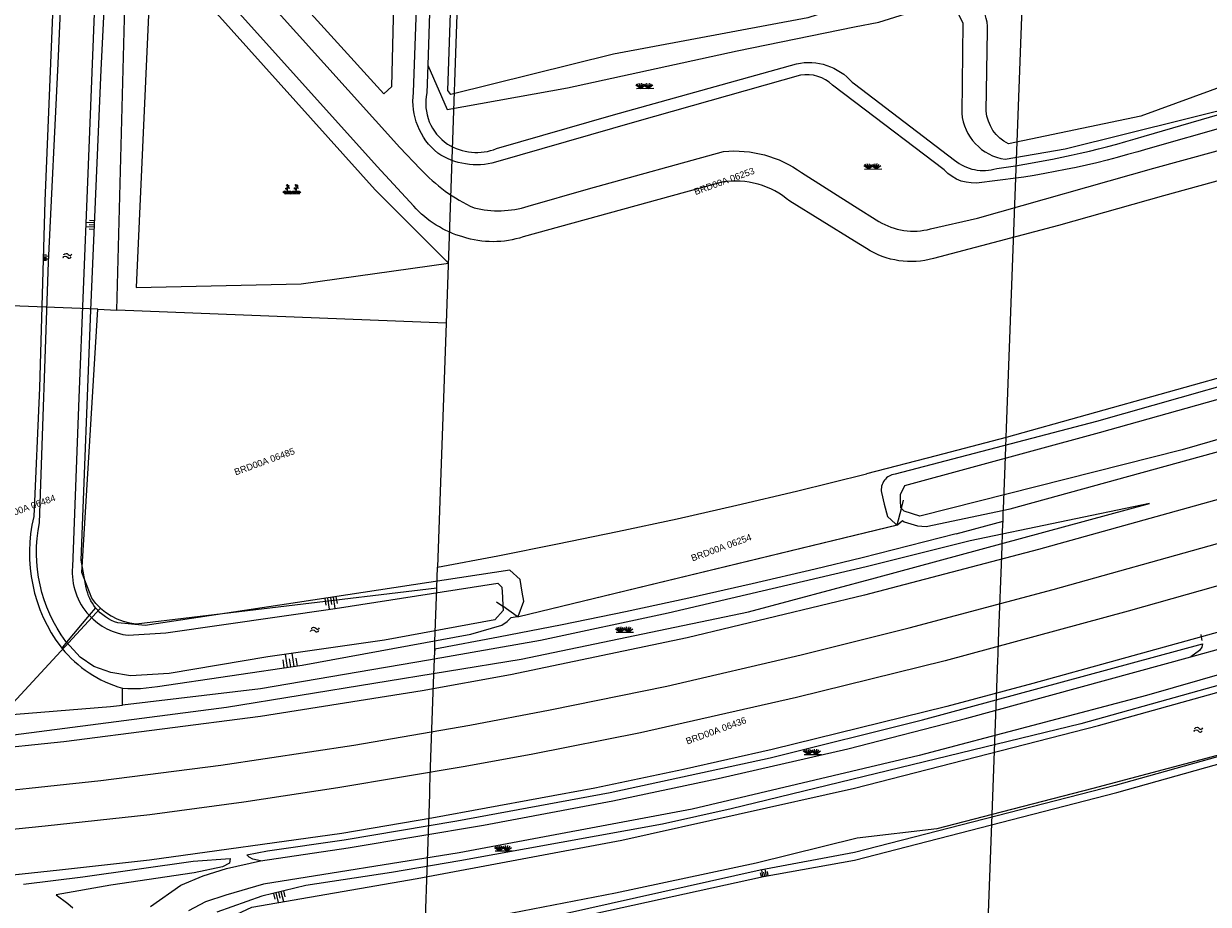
# Model space of a CAD drawing. Header units: metres. Extents: x 95652 to 96661, y 430734 to 431486.
# Tile 19 of 62: x 95908 to 96039, y 431135 to 431233. Entities that reach past the tile are written whole.
import ezdxf

# ---------------------------------------------------------------- set-up
doc = ezdxf.new("R2010")
doc.units = ezdxf.units.M
doc.layers.get('0').update_dxf_attribs({"linetype": 'CONTINUOUS'})
doc.layers.add('BAR_SYMBOLEN', color=7, linetype='CONTINUOUS', true_color=0x707070)
for name, color, linetype in [('BAR_TALUDLIJNEN', 7, 'CONTINUOUS'), ('BAR_TOPO', 7, 'CONTINUOUS'), ('BAR_WATER', 7, 'CONTINUOUS'), ('BAR_WEGEN', 7, 'CONTINUOUS'), ('BRK_Kadastrale percelen en nummers', 7, 'CONTINUOUS'), ('BRK_Kadatrale percelen', 7, 'CONTINUOUS')]:
    doc.layers.add(name, color=color, linetype=linetype)
doc.styles.add('NLCS-ISO', font='NLCS-ISO.ttf')

# ---------------------------------------------------------------- blocks, each defined once
blk = doc.blocks.new('gras_templ_1')
at = {"color": 8, "true_color": 0x707070, "flags": 128}
for points in [[(-0.376, -0.169), (-0.752, 0.081)], [(-0.376, -0.169), (-0.657, 0.202)], [(-0.376, -0.169), (-0.488, 0.24)], [(-0.376, -0.169), (-0.291, 0.251)], [(-0.376, -0.169), (-0.131, 0.191)], [(-0.376, -0.169), (-0.007, 0.103)], [(0.247, -0.165), (-0.129, 0.086)], [(0.247, -0.165), (-0.034, 0.206)], [(0.247, -0.165), (0.135, 0.245)], [(0.247, -0.165), (0.332, 0.255)], [(0.247, -0.165), (0.492, 0.196)], [(0.247, -0.165), (0.616, 0.107)], [(-0.688, -0.172), (0.688, -0.161)]]:
    blk.add_lwpolyline(points, dxfattribs=at)
blk = doc.blocks.new('water_templ_1')
at = {"color": 8, "true_color": 0x707070, "flags": 128}
for points in [[(-1.85, 0.38), (-1.77, 0.52, -0.538831), (0.24, 0.55, 0.605168), (1.92, 0.75, -4.035705)], [(-1.85, 0.38), (-1.77, 0.52, -0.538831), (0.24, 0.55, 0.605168), (1.92, 0.75, -4.035705)], [(-2.22, -0.89), (-2.13, -0.75, -0.538831), (-0.13, -0.72, 0.605168), (1.55, -0.52, -4.035705)]]:
    blk.add_lwpolyline(points, format="xyb", dxfattribs=at)
blk = doc.blocks.new('beplanting_templ_1')
at = {"color": 8, "true_color": 0x707070, "flags": 128}
for points in [[(-0.51, 0.16), (-0.64, 0.14)], [(-0.43, -0.28), (-0.43, 0.04), (-0.59, 0.27)], [(-0.54, 0.19), (-0.5, 0.3)], [(-0.43, 0.41), (-0.52, 0.54)], [(-0.45, 0.44), (-0.52, 0.44)], [(-0.48, 0.49), (-0.48, 0.52)], [(-0.43, 0.04), (-0.43, 0.58)], [(-0.43, 0.36), (-0.28, 0.51)], [(-0.43, 0.21), (-0.25, 0.32)], [(-0.36, 0.44), (-0.37, 0.49)], [(-0.34, 0.26), (-0.22, 0.21)], [(-0.33, 0.46), (-0.27, 0.46)], [(-0.31, 0.28), (-0.31, 0.39)], [(0.29, 0.16), (0.16, 0.15)], [(0.37, -0.27), (0.37, 0.05), (0.21, 0.28)], [(0.27, 0.2), (0.3, 0.3)], [(0.37, 0.42), (0.28, 0.55)], [(0.35, 0.45), (0.28, 0.45)], [(0.32, 0.5), (0.32, 0.53)], [(0.38, 0.05), (0.37, 0.58)], [(0.37, 0.37), (0.52, 0.52)], [(0.37, 0.21), (0.55, 0.32)], [(0.45, 0.44), (0.43, 0.5)], [(0.46, 0.27), (0.58, 0.22)], [(0.47, 0.47), (0.53, 0.46)], [(0.5, 0.29), (0.5, 0.4)], [(-0.63, -0.28), (-0.86, -0.13)], [(-0.63, -0.28), (-0.8, -0.05)], [(-0.63, -0.28), (-0.7, -0.03)], [(-0.69, -0.28), (0.69, -0.27)], [(-0.63, -0.28), (-0.58, -0.03)], [(-0.63, -0.28), (-0.49, -0.06)], [(-0.63, -0.28), (-0.41, -0.11)], [(-0.23, -0.28), (-0.45, -0.12)], [(-0.23, -0.28), (-0.4, -0.05)], [(-0.23, -0.28), (-0.29, -0.03)], [(-0.23, -0.28), (-0.18, -0.02)], [(-0.23, -0.28), (-0.08, -0.06)], [(-0.23, -0.28), (0, -0.11)], [(0.15, -0.27), (-0.08, -0.12)], [(0.15, -0.27), (-0.02, -0.05)], [(0.15, -0.27), (0.08, -0.03)], [(0.15, -0.27), (0.2, -0.02)], [(0.15, -0.27), (0.3, -0.05)], [(0.15, -0.27), (0.37, -0.11)], [(0.57, -0.27), (0.34, -0.12)], [(0.57, -0.27), (0.4, -0.05)], [(0.57, -0.27), (0.5, -0.02)], [(0.57, -0.27), (0.62, -0.02)], [(0.57, -0.27), (0.72, -0.05)], [(0.57, -0.27), (0.79, -0.11)]]:
    blk.add_lwpolyline(points, dxfattribs=at)

msp = doc.modelspace()

# ---------------------------------------------------------------- linework, layer by layer
at = {"layer": 'BAR_TALUDLIJNEN', "color": 8, "linetype": 'Continuous', "lineweight": 0, "true_color": 0x707070, "flags": 128}
for points in [[(95915.91, 431210.22), (95914.95, 431210.26)], [(95915.93, 431210.7), (95914.97, 431210.74)], [(95915.94, 431210.94), (95915.36, 431210.96)], [(95915.9, 431209.98), (95915.32, 431210)], [(95910.24, 431206.58), (95910.6, 431206.57)], [(95910.25, 431207.04), (95910.86, 431207.02)], [(95910.25, 431206.74), (95910.85, 431206.72)], [(95910.26, 431207.19), (95910.62, 431207.18)], [(95941.39, 431169.16), (95941.5, 431168.41)], [(95941.7, 431169.2), (95941.89, 431167.96)], [(95942.32, 431169.3), (95942.51, 431168.05)], [(95942.63, 431169.35), (95942.75, 431168.6)], [(95937.26, 431161.52), (95937.05, 431162.99)], [(95938, 431161.63), (95937.78, 431163.1)], [(95936.9, 431161.47), (95936.77, 431162.35)], [(95938.36, 431161.68), (95938.24, 431162.56)], [(95989.69, 431138.34), (95989.6, 431138.79)], [(95989.87, 431138.37), (95989.74, 431139.12)], [(95990.25, 431138.44), (95990.11, 431139.19)], [(95990.44, 431138.48), (95990.36, 431138.93)], [(95936.54, 431136.74), (95936.81, 431135.64)], [(95936.81, 431136.8), (95936.97, 431136.14)], [(95935.71, 431136.53), (95935.88, 431135.87)], [(95935.99, 431136.6), (95936.25, 431135.52)]]:
    msp.add_lwpolyline(points, dxfattribs=at)
at = {"layer": 'BAR_TALUDLIJNEN', "color": 8, "linetype": 'Continuous', "lineweight": 0, "ltscale": 0.01, "true_color": 0x707070, "flags": 128}
for points in [[(95915.92, 431210.46), (95915.34, 431210.48)], [(95910.25, 431206.89), (95910.61, 431206.88)], [(95942.01, 431169.25), (95942.12, 431168.5)], [(95937.63, 431161.58), (95937.5, 431162.46)], [(95990.06, 431138.41), (95989.98, 431138.86)], [(95936.26, 431136.67), (95936.42, 431136.01)]]:
    msp.add_lwpolyline(points, dxfattribs=at)
at = {"layer": 'BAR_TOPO', "color": 8, "linetype": 'Continuous', "lineweight": 0, "ltscale": 0.01, "true_color": 0x707070, "flags": 128}
for points in [[(96305.28, 431266.32), (96296.8, 431262.4), (96280.68, 431255.7), (96269.91, 431251.42), (96246.41, 431242.55), (96219.7, 431232.26), (96210.6, 431228.91), (96183.93, 431220.95), (96039.81, 431180), (96020.34, 431174.57), (96001.09, 431169.5), (95981.47, 431164.81), (95961.92, 431160.72), (95952.18, 431158.94), (95934.27, 431156.08), (95912.52, 431153.28), (95903.23, 431152.32)], [(96310.2, 431242.21), (96260.43, 431227.96), (96202.69, 431211.56), (96163.47, 431200.52), (96135.38, 431192.44), (96068.01, 431173.36), (96048.9, 431167.81), (96038.4, 431164.91)], [(96119.02, 431183.08), (96090.66, 431174.88), (96055.9, 431165.21), (96032.29, 431158.42), (96007.16, 431151.79), (95982.02, 431145.85), (95956.24, 431141.01), (95934.61, 431137.56), (95930.43, 431136.34), (95928.18, 431135.59), (95926.33, 431134.6)], [(96005.2, 431179.11), (96005.43, 431180.03)], [(95903.23, 431152.32), (95903.24, 431152.49), (95903.34, 431153.13), (95903.58, 431153.47), (95904.07, 431153.68), (95930.5, 431157.14), (95963.12, 431162.42), (95988.26, 431167.69), (96002.32, 431171.42), (96032.65, 431179.66), (96012.8, 431175.51), (96001.29, 431172.67), (95979.39, 431167.54), (95965.27, 431164.5), (95952.88, 431162.32), (95934.27, 431159.16), (95919.01, 431157.35)], [(96004.73, 431177.29), (96005.2, 431179.11)], [(95962.85, 431167.17), (96004.74, 431177.29)], [(95962.85, 431167.17), (96004.73, 431177.29)], [(96004.73, 431177.29), (96004.76, 431177.3)], [(95960.4, 431168.79), (95961.1, 431168.29)], [(95962.68, 431167.15), (95961.1, 431168.29)], [(95962.77, 431167.16), (95962.85, 431167.17)], [(96038.4, 431164.91), (96019.74, 431159.74), (96010.2, 431157.21), (95990.9, 431152.44), (95981.08, 431150.23), (95971.27, 431148.16), (95953.24, 431144.83), (95943.26, 431143.14), (95921.98, 431140.22), (95912.05, 431139.08)], [(96038.4, 431164.91), (96038.36, 431165.15)], [(96038.46, 431164.52), (96038.4, 431164.91)], [(95934.27, 431140.12), (95933.43, 431140.31), (95933.01, 431140.54), (95932.78, 431140.8), (95935.07, 431141.22), (95943.54, 431142.46), (95956.01, 431144.55), (95972.95, 431147.69), (95990.68, 431151.51), (96007.52, 431155.71), (96038.49, 431164.15), (96038.43, 431163.77), (96038.17, 431163.39), (96037.19, 431162.68)], [(96037.19, 431162.68), (96040.92, 431163.71)], [(95934.27, 431140.12), (95943.96, 431141.58), (95958.94, 431144.06), (95973.27, 431146.76), (95984.9, 431149.24), (95999.27, 431152.51), (96012.43, 431155.91), (96037.19, 431162.68)], [(95919.01, 431157.35), (95919, 431159.24)], [(95900.47, 431152.26), (95900.96, 431153.83), (95901.84, 431154.88), (95902.63, 431155.58), (95903.61, 431155.9), (95905.4, 431156.21), (95917.68, 431157.2), (95919.01, 431157.35)], [(95908.07, 431137.56), (95914.62, 431138.36), (95926.82, 431140.08), (95930.93, 431140.39), (95930.85, 431139.87), (95930.09, 431139.48), (95926.95, 431138.8), (95917.72, 431137.42), (95911.69, 431136.35), (95912.98, 431135.42), (95913.53, 431134.93)], [(95922.12, 431135.08), (95925.48, 431137.45), (95927.95, 431138.47), (95930.51, 431139.28), (95934.27, 431140.12)], [(95912.05, 431139.08), (95903.06, 431138.15)]]:
    msp.add_lwpolyline(points, dxfattribs=at)
for points in [[(95949.64, 431259.67), (95917.79, 431258.19), (95925.22, 431250), (95947.93, 431224.96), (95948.8, 431225.79), (95949.4, 431250)], [(95955.06, 431206.25), (95946.97, 431214.37), (95922.25, 431241.9), (95920.51, 431203.57), (95938.76, 431203.97)]]:
    msp.add_lwpolyline(points, close=True, dxfattribs=at)
at = {"layer": 'BAR_WATER', "color": 8, "linetype": 'Continuous', "lineweight": 0, "ltscale": 0.01, "true_color": 0x707070, "flags": 128}
for points in [[(96061.97, 431233.57), (96031.66, 431222.52), (96017.02, 431219.44, -0.259003), (96014.56, 431223.07), (96014.72, 431231.99, 0.388118), (96010.56, 431236.87), (96003.42, 431236.11), (96000, 431235.03), (95994.83, 431233.39), (95973.33, 431229.37), (95955.33, 431224.89), (95955.02, 431225.35), (95955.86, 431250), (95956.26, 431261.58), (95955.33, 431265.39), (95951.87, 431267.49), (95938.6, 431266.23), (95916.43, 431267.02)], [(95912.38, 431250.61), (95911.75, 431250), (95911.24, 431249.5), (95911.32, 431248), (95911.37, 431236.48), (95910.43, 431213.12), (95909.84, 431192.47), (95909.19, 431178.21, 0.225248), (95912.21, 431163.76), (95912.3, 431163.64)], [(95912.83, 431164.3), (95912.73, 431164.41, -0.210876), (95909.81, 431177.52), (95910.83, 431206.35), (95911.89, 431228.33), (95912.75, 431247.49), (95912.65, 431249.93)], [(95916.03, 431168.13, -0.117714), (95915, 431170.32), (95914.43, 431173.4), (95915.52, 431201.04), (95916.65, 431227.63), (95917.53, 431245.32), (95917.49, 431246.67), (95916.76, 431248.1), (95914.35, 431250), (95913.85, 431250.39), (95912.38, 431250.61)], [(95912.65, 431249.93), (95916.41, 431246.97), (95915.15, 431215.25), (95914.19, 431191.33), (95913.48, 431172.64, 0.21067), (95915.32, 431167.29)], [(95952.78, 431228.15), (95954.94, 431223.25), (95968.23, 431225.63), (95987.02, 431229.75), (96000, 431232.38), (96002.69, 431232.92), (96009.77, 431235.12), (96011.33, 431234.16), (96011.99, 431232.8), (96011.86, 431222.84, 0.348981), (96016.66, 431217.75), (96023.3, 431218.88), (96050, 431225.52)], [(96274.26, 431216.72, 0.352419), (96269.69, 431217.12), (96257.78, 431213.73), (96198.41, 431196.87), (96190.31, 431189.29), (96173.03, 431184.61), (96164.77, 431187.01), (96100.43, 431168.82), (96064.64, 431158.51), (96028.82, 431148.45), (96000, 431141.04), (95989.57, 431139.09), (95965.01, 431133.61), (95949.65, 431131.33), (95934.75, 431128.39), (95931.21, 431121.3), (95930.63, 431116.41), (95930.78, 431109.67), (95935.96, 431104.38), (95943.36, 431102.4), (95981.02, 431093.77), (96000, 431088.92), (96001.53, 431088.53)], [(96001.68, 431089.09), (96000, 431089.52), (95934.92, 431106.1), (95931.79, 431110.54), (95931.42, 431116.24), (95931.98, 431121.03), (95935.35, 431127.51), (95937.89, 431128.08), (95947.9, 431130.25), (95965.57, 431133.03), (95989.92, 431138.38), (96000, 431140.22), (96029.02, 431147.67), (96064.85, 431157.74), (96164.77, 431186.17), (96173.02, 431183.78), (96190.71, 431188.57), (96198.03, 431193.54), (96200.71, 431195.1), (96222.22, 431200.89), (96250.97, 431208.91), (96268.36, 431214.38, -0.242297), (96271.37, 431214.6)], [(96106.19, 431211.37), (96081.69, 431204.32), (96051.45, 431195.75), (96026.77, 431188.72), (96004.49, 431182.91, 0.4229), (96002.97, 431180.89), (96003.29, 431179.59), (96003.64, 431178.21), (96004.54, 431177.4), (96004.73, 431177.29)], [(95962.77, 431167.16), (95963.4, 431168.85), (95963.23, 431169.84), (95962.99, 431171.24), (95961.85, 431172.28), (95938.38, 431168.7), (95921.52, 431166.18), (95918.49, 431166.44, -0.146344), (95916.03, 431168.13)], [(95915.32, 431167.29, 0.178779), (95919.65, 431165.08), (95923.8, 431165.36), (95942.55, 431168.06), (95960.55, 431170.84), (95960.98, 431170.42), (95961.04, 431169.3), (95961.1, 431168.29)], [(95912.31, 431163.64, 0.154481), (95919, 431159.24)]]:
    msp.add_lwpolyline(points, format="xyb", dxfattribs=at)
for points in [[(96194.46, 431231.54), (96194.45, 431231.47), (96193.96, 431230.98), (96193.25, 431230.4), (96175.92, 431225.21), (96150.75, 431218.17), (96128.16, 431211.6), (96109.1, 431206.14), (96086.58, 431199.91), (96064.32, 431193.69), (96036.24, 431185.58), (96007.24, 431178.24), (96005.49, 431178.81), (96005.2, 431179.11)], [(96004.76, 431177.3), (96005.3, 431177.79), (96005.49, 431177.62), (96006.95, 431177.18), (96007.94, 431177.13), (96017.21, 431179.07), (96044.97, 431186.71), (96063.32, 431192.41), (96087.52, 431199.13), (96109.77, 431205.19), (96132.14, 431211.58), (96150.34, 431216.63), (96195.74, 431229.97), (96196.33, 431230.38), (96196.73, 431230.96)], [(96005.2, 431179.11), (96005.13, 431179.17), (96005.1, 431180.03), (96005.08, 431180.65), (96005.55, 431181.66), (96027.12, 431187.53), (96051.92, 431194.49), (96082.15, 431202.82), (96108.14, 431210.27)], [(96000, 431082.09), (95971.63, 431089.3), (95939.11, 431097.36), (95929.26, 431100.43), (95925.38, 431102.8), (95923.71, 431106.22), (95923.09, 431109.18), (95923.35, 431117.83), (95924.41, 431126.64), (95927.4, 431132.22), (95933.33, 431135.02), (95951.62, 431138.17), (95974.24, 431142.4), (96000, 431148.17), (96027.01, 431155.1), (96098.67, 431175.07), (96162.22, 431193.04)], [(96123.21, 431183.24), (96096.54, 431175.47), (96070.93, 431168.46), (96049.3, 431162.08), (96025.02, 431155.3), (95986.36, 431145.88), (95978.77, 431144.18), (95956.32, 431140.12), (95948.77, 431138.85), (95939.29, 431137.41), (95934.41, 431136.21), (95929.45, 431134.45)], [(96004.73, 431177.29), (96004.73, 431177.29)], [(96004.73, 431177.29), (96004.74, 431177.29)], [(96004.74, 431177.29), (96004.76, 431177.3)], [(95961.1, 431168.29), (95961.12, 431167.83), (95960.21, 431166.78), (95947.98, 431164.55), (95935.09, 431162.71), (95924.18, 431160.86), (95919.88, 431160.6), (95917.71, 431160.97), (95915.83, 431161.62), (95914.32, 431162.67), (95912.83, 431164.3)], [(95915.32, 431167.29), (95912.83, 431164.3)], [(95916.03, 431168.13), (95915.32, 431167.29)], [(95919, 431159.24), (95919.6, 431159.19), (95921, 431159.2), (95922.9, 431159.42), (95938.9, 431161.76), (95957.54, 431165.21), (95960.98, 431166.2), (95961.56, 431166.62), (95962, 431167.06), (95962.68, 431167.15)], [(95962.68, 431167.15), (95962.77, 431167.16)], [(95912.83, 431164.3), (95912.3, 431163.64)]]:
    msp.add_lwpolyline(points, dxfattribs=at)
at = {"layer": 'BAR_WEGEN', "color": 8, "linetype": 'Continuous', "lineweight": 0, "ltscale": 0.01, "true_color": 0x707070, "flags": 128}
for points in [[(95912.74, 431321.98), (95911.82, 431294.04), (95910.59, 431267.26, 0.476615), (95915.38, 431262.27), (95949.82, 431263.06, -0.459654), (95953.78, 431257.94), (95953.51, 431250), (95952.78, 431228.15)], [(96098.86, 431237.78), (96098.06, 431238.51), (96091.15, 431235.48, -0.046609), (96077.55, 431231.39), (96064.65, 431228.06), (96050.06, 431223.91), (96032.46, 431218.91, -0.048881), (96014.07, 431215.18, -0.258284), (96009.91, 431216.56), (96000, 431224.11), (95997.58, 431225.95, 0.23052), (95994.03, 431227.05), (95975.93, 431221.93), (95960.29, 431217.41, -0.217983), (95953.88, 431218.42, -0.258507), (95951.2, 431225.12), (95952.09, 431250), (95952.36, 431257.46, 0.528713), (95948.62, 431261.65), (95915.21, 431260.77, -0.435125), (95909.25, 431266.41), (95910.63, 431296.65)], [(95905.27, 431261.9, -0.152489), (95915.72, 431256.57, -0.028902), (95921.43, 431250.68), (95922.04, 431250), (95929.86, 431241.11), (95949.68, 431219.03), (95951.96, 431216.68, 0.101164), (95957.9, 431212.37, 0.139544), (95963.9, 431212.55), (95970.58, 431214.45), (95985.5, 431218.59, -0.184014), (95994.15, 431216.26), (96000, 431212.56), (96002.69, 431210.87, 0.204378), (96008.39, 431210.03), (96013.6, 431211.22), (96033.1, 431216.77), (96087.14, 431231.55, 0.080896), (96091.76, 431233.52), (96095.03, 431235.5), (96098.86, 431237.78)], [(96100.23, 431235.34), (96095.63, 431232.59), (96093.2, 431230.94, -0.075855), (96088.59, 431228.65), (96034.19, 431213.71), (96022.56, 431210.43), (96008.74, 431206.77, -0.214208), (96001.32, 431207.85), (96000, 431208.67), (95992.85, 431213.09, 0.225518), (95985.32, 431215.19), (95963.35, 431209.15, -0.157066), (95956.68, 431209.14, -0.141032), (95951.24, 431212.54), (95947.17, 431216.93), (95926.65, 431239.79, 0.021153), (95917.57, 431250, 0.009968), (95913.09, 431254.45, 0.158593), (95905.14, 431258.46)], [(95952.78, 431228.15), (95952.68, 431225.08, 0.308923), (95954.98, 431219.41, 0.239798), (95960.4, 431218.92), (95973.33, 431222.66), (95993.59, 431228.31, -0.273632), (95999.74, 431226.26), (96000, 431226.07), (96011.07, 431217.65, 0.25333), (96015.73, 431216.71, 0.038747), (96032.04, 431220.28), (96049.66, 431225.43), (96050, 431225.52)]]:
    msp.add_lwpolyline(points, format="xyb", dxfattribs=at)
for points in [[(95899.05, 431147.18), (95900.03, 431147.26), (95916.63, 431149.03), (95929.9, 431150.7), (95944.62, 431152.92), (95957.44, 431155.14), (95966.34, 431156.84), (95979.22, 431159.46), (95994.09, 431162.9), (96006.06, 431165.92), (96021.97, 431170.14), (96040.15, 431175.24), (96126.11, 431199.58), (96172.33, 431212.74)], [(96067.48, 431178.27), (96030.28, 431167.75), (96010.02, 431162.24), (95993.57, 431158.19), (95976.31, 431154.29), (95964.4, 431151.94), (95956.94, 431150.56), (95942.85, 431148.19), (95932.45, 431146.63), (95922.04, 431145.23), (95910.46, 431143.95), (95898.89, 431142.79)], [(95912.05, 431139.08), (95903.06, 431138.15)]]:
    msp.add_lwpolyline(points, dxfattribs=at)
at = {"layer": 'BRK_Kadastrale percelen en nummers', "color": 75, "lineweight": 5, "ltscale": 3.900864, "true_color": 0x739642, "flags": 128}
for points in [[(95916.29, 431201.14), (95918.39, 431201.06), (95920.67, 431287.97), (95920.93, 431298.35), (95921.49, 431299.26), (95923.11, 431299.37), (95923.73, 431299.96), (95923.8, 431304.64), (95921.65, 431306)], [(96016.77, 431186.96), (96016.81, 431188.01), (96019.18, 431251.36), (95956.64, 431251.94), (95954.81, 431199.61), (95954.09, 431178.88), (95953.87, 431172.62), (95960.52, 431173.87), (95967.15, 431175.18), (95973.78, 431176.55), (95980.39, 431177.98), (95986.98, 431179.47), (95993.57, 431181.02), (96001.32, 431182.95)], [(96148.92, 431221.18), (96152.58, 431224.28), (96153.28, 431224.76), (96153.37, 431224.81), (96157.81, 431227.19), (96145.68, 431223.53), (96137.97, 431221.2), (96132.92, 431219.68), (96109.38, 431213), (96107.48, 431212.46), (96105.62, 431211.93), (96043.66, 431194.47), (96016.77, 431186.96)], [(95900.17, 431152.14), (95902, 431152.33), (95916.57, 431168.08), (95916.06, 431168.6), (95915.6, 431169.17), (95914.52, 431172.01), (95916.29, 431201.14), (95901.88, 431201.72)], [(95954.81, 431199.61), (95918.39, 431201.06)], [(96011.25, 431176.32), (96016.43, 431177.72), (96016.46, 431178.56), (96016.48, 431179.08), (96016.66, 431183.81), (96016.74, 431185.91), (96016.77, 431186.96), (96009.05, 431184.93), (96001.32, 431182.95)], [(96015.22, 431145.24), (96015.82, 431161.31), (96015.86, 431162.35), (96015.88, 431162.87), (96015.88, 431163.03), (96015.89, 431163.19), (96015.97, 431165.49), (96016.29, 431173.85), (96016.42, 431177.51), (96016.43, 431177.62), (96016.43, 431177.67), (96016.43, 431177.72)], [(96011.25, 431176.32), (96006.06, 431174.97), (96000.85, 431173.66), (95995.63, 431172.4), (95988.66, 431170.76), (95981.67, 431169.19), (95974.66, 431167.68), (95967.64, 431166.24), (95960.6, 431164.86), (95953.56, 431163.56)], [(96096.4, 431125.64), (96101.88, 431132.24), (96103.66, 431134.48), (96105.47, 431136.69), (96109.58, 431141.94), (96113.24, 431147.46), (96115.83, 431152.09), (96116.68, 431153.64), (96117.47, 431155.07), (96119.82, 431159.36), (96120.56, 431160.75), (96123.42, 431166.38), (96124.98, 431170.05), (96126, 431172.5), (96127.63, 431176.04), (96127.97, 431176.8), (96109.68, 431171.34), (96089.87, 431165.65), (96066.17, 431159.59), (96046.65, 431153.52), (96026.36, 431148.12), (96015.22, 431145.24)], [(95916.57, 431168.08), (95917.14, 431167.62), (95917.75, 431167.22), (95918.4, 431166.89), (95919.09, 431166.63), (95919.79, 431166.45), (95920.51, 431166.34), (95953.79, 431170.33), (95953.87, 431172.62)], [(95938.01, 431130.39), (95945.22, 431131.62), (95952.48, 431132.75), (95953, 431147.52), (95953.03, 431148.54), (95953.05, 431149.05), (95953.06, 431149.21), (95953.06, 431149.36), (95953.14, 431151.61), (95953.42, 431159.78), (95953.55, 431163.36), (95953.55, 431163.52), (95953.56, 431163.56), (95953.56, 431163.57), (95953.58, 431164.39), (95953.79, 431170.33)], [(95953.55, 431163.52), (95953.55, 431163.36)], [(96012.97, 431085.01), (96015.22, 431145.24), (96009.11, 431143.66), (96000.29, 431142.62), (95989.11, 431139.87), (95973.56, 431136.55), (95959.82, 431133.9), (95952.48, 431132.75), (95951.33, 431099.88)]]:
    msp.add_lwpolyline(points, dxfattribs=at)
at = {"layer": 'BRK_Kadatrale percelen', "color": 75, "linetype": 'Continuous', "lineweight": 5, "ltscale": 0.01, "true_color": 0x739642, "flags": 128}
for points in [[(95916.29, 431201.14), (95918.39, 431201.06), (95920.67, 431287.97), (95920.93, 431298.35), (95921.49, 431299.26), (95923.11, 431299.37), (95923.73, 431299.96), (95923.8, 431304.64), (95921.65, 431306), (95920.37, 431309.38)], [(96016.77, 431186.96), (96016.81, 431188.01), (96019.18, 431251.36), (95956.64, 431251.94), (95954.81, 431199.61), (95954.09, 431178.88), (95953.87, 431172.62), (95960.52, 431173.87), (95967.15, 431175.18), (95973.78, 431176.55), (95980.39, 431177.98), (95986.98, 431179.47), (95993.57, 431181.02), (96001.32, 431182.95)], [(96148.92, 431221.18), (96152.58, 431224.28), (96153.28, 431224.76), (96153.37, 431224.81), (96157.81, 431227.19), (96145.68, 431223.53), (96137.97, 431221.2), (96132.92, 431219.68), (96109.38, 431213), (96107.48, 431212.46), (96105.62, 431211.93), (96043.66, 431194.47), (96016.77, 431186.96)], [(95900.17, 431152.14), (95902, 431152.33), (95916.57, 431168.08), (95916.06, 431168.6), (95915.6, 431169.17), (95914.52, 431172.01), (95916.29, 431201.14), (95901.88, 431201.72)], [(95954.81, 431199.61), (95918.39, 431201.06)], [(96011.25, 431176.32), (96016.43, 431177.72), (96016.46, 431178.56), (96016.48, 431179.08), (96016.66, 431183.81), (96016.74, 431185.91), (96016.77, 431186.96), (96009.05, 431184.93), (96001.32, 431182.95)], [(96015.22, 431145.24), (96015.82, 431161.31), (96015.86, 431162.35), (96015.88, 431162.87), (96015.88, 431163.03), (96015.89, 431163.19), (96015.97, 431165.49), (96016.29, 431173.85), (96016.42, 431177.51), (96016.43, 431177.62), (96016.43, 431177.67), (96016.43, 431177.72)], [(96011.25, 431176.32), (96006.06, 431174.97), (96000.85, 431173.66), (95995.63, 431172.4), (95988.66, 431170.76), (95981.67, 431169.19), (95974.66, 431167.68), (95967.64, 431166.24), (95960.6, 431164.86), (95953.56, 431163.56)], [(96096.4, 431125.64), (96101.88, 431132.24), (96103.66, 431134.48), (96105.47, 431136.69), (96109.58, 431141.94), (96113.24, 431147.46), (96115.83, 431152.09), (96116.68, 431153.64), (96117.47, 431155.07), (96119.82, 431159.36), (96120.56, 431160.75), (96123.42, 431166.38), (96124.98, 431170.05), (96126, 431172.5), (96127.63, 431176.04), (96127.97, 431176.8), (96109.68, 431171.34), (96089.87, 431165.65), (96066.17, 431159.59), (96046.65, 431153.52), (96026.36, 431148.12), (96015.22, 431145.24)], [(95916.57, 431168.08), (95917.14, 431167.62), (95917.75, 431167.22), (95918.4, 431166.89), (95919.09, 431166.63), (95919.79, 431166.45), (95920.51, 431166.34), (95953.79, 431170.33), (95953.87, 431172.62)], [(95938.01, 431130.39), (95945.22, 431131.62), (95952.48, 431132.75), (95953, 431147.52), (95953.03, 431148.54), (95953.05, 431149.05), (95953.06, 431149.21), (95953.06, 431149.36), (95953.14, 431151.61), (95953.42, 431159.78), (95953.55, 431163.36), (95953.55, 431163.52), (95953.56, 431163.56), (95953.56, 431163.57), (95953.58, 431164.39), (95953.79, 431170.33)], [(95953.55, 431163.52), (95953.55, 431163.36)], [(96012.97, 431085.01), (96015.22, 431145.24), (96009.11, 431143.66), (96000.29, 431142.62), (95989.11, 431139.87), (95973.56, 431136.55), (95959.82, 431133.9), (95952.48, 431132.75), (95951.33, 431099.88)]]:
    msp.add_lwpolyline(points, dxfattribs=at)

# ---------------------------------------------------------------- block references
at = {"layer": 'BAR_SYMBOLEN'}
for name, p, xscale, yscale in [('gras_templ_1', (95976.84, 431225.81), 1.388696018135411, 1.388696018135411), ('gras_templ_1', (96002.06, 431216.9), 1.388696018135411, 1.388696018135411), ('beplanting_templ_1', (95937.79, 431214.27), 1.209250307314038, 1.209250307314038), ('water_templ_1', (95912.95, 431207.07), 0.2416238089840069, 0.2416238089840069), ('water_templ_1', (95940.34, 431165.72), 0.2416238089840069, 0.2416238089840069), ('gras_templ_1', (95974.6, 431165.66), 1.388696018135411, 1.388696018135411), ('water_templ_1', (96038.08, 431154.65), 0.2416238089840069, 0.2416238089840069), ('gras_templ_1', (95995.38, 431152.13), 1.388696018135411, 1.388696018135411), ('gras_templ_1', (95961.2, 431141.47), 1.388696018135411, 1.388696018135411)]:
    msp.add_blockref(name, p, dxfattribs=dict(at, xscale=xscale, yscale=yscale))

# ---------------------------------------------------------------- texts
at = {"layer": 'BRK_Kadastrale percelen en nummers', "color": 8, "true_color": 0x707070, "char_height": 0.725, "attachment_point": 5, "rotation": 20, "style": 'NLCS-ISO'}
for s, insert in [('{{\\fArial|b0|i0;BRD00A 06253}}', (95985.59, 431215.31)), ('{{\\fArial|b0|i0;BRD00A 06485}}', (95934.72, 431184.3)), ('{{\\fArial|b0|i0;BRD00A 06484}}', (95908.25, 431179.12)), ('{{\\fArial|b0|i0;BRD00A 06254}}', (95985.26, 431174.78)), ('{{\\fArial|b0|i0;BRD00A 06436}}', (95984.68, 431154.53))]:
    msp.add_mtext(s, dxfattribs=dict(at, insert=insert))

doc.saveas('drawing.dxf')
